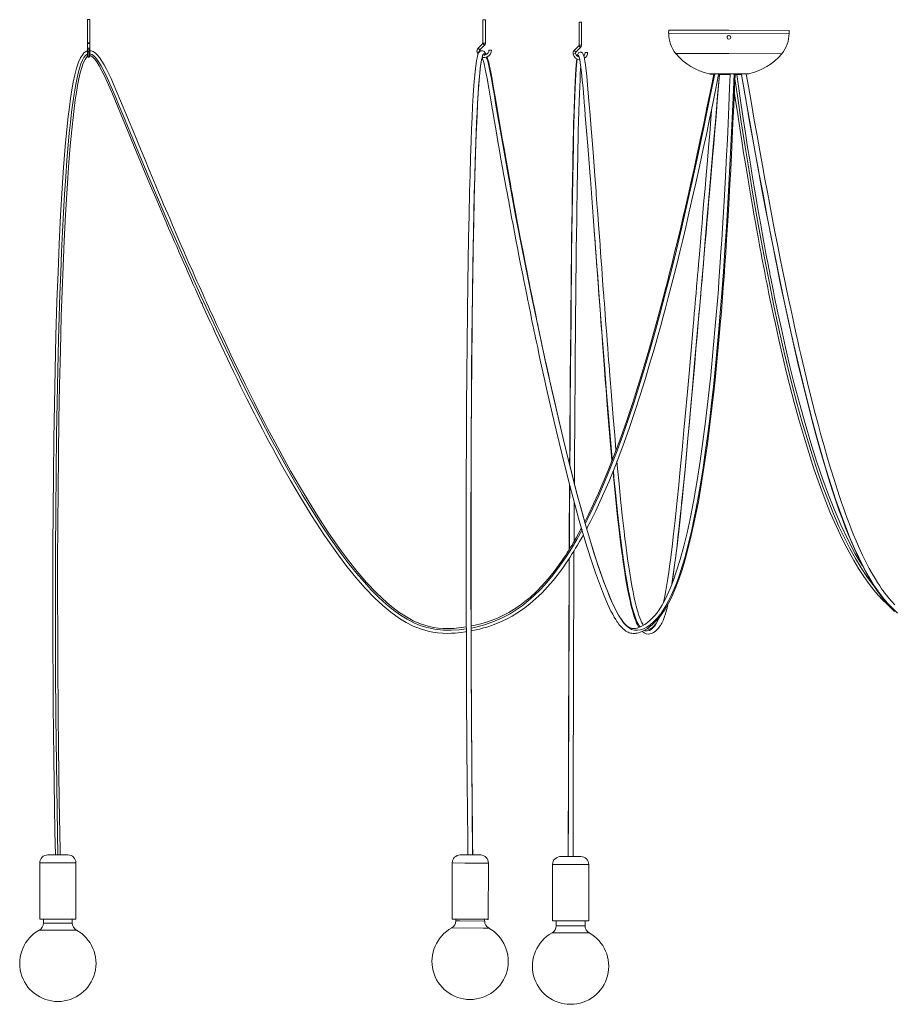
# Model space of a CAD drawing. Header units: millimetres. Extents: x -976 to 725, y -1260 to 2142.
# Tile 1 of 4: x -976 to 110, y -1254 to -28. Entities that reach past the tile are written whole.
import ezdxf

# ---------------------------------------------------------------- set-up
doc = ezdxf.new("R2010")
doc.units = ezdxf.units.MM

msp = doc.modelspace()

# ---------------------------------------------------------------- linework, layer by layer
at = {"color": 7, "linetype": 'Continuous', "lineweight": 15}
for p, q in [((-892, -27.9), (-892, -73.2)), ((-892, -27.9), (-889, -27.9)), ((-889, -73.2), (-889, -27.9)), ((-399.7, -28.2), (-399.7, -57)), ((-399.7, -28.2), (-396.7, -28.2)), ((-396.7, -57), (-396.7, -28.2)), ((-280, -30.9), (-280, -59.6)), ((-280, -30.9), (-277, -30.9)), ((-277, -59.6), (-277, -30.9)), ((-168.5, -41), (-168.6, -44.8)), ((-93.5, -41), (-168.5, -41)), ((-18.5, -41.3), (-93.5, -41)), ((-18.6, -45), (-18.5, -41.3)), ((-890.5, -56.7), (-890.5, -57.4)), ((-400, -57.7), (-405.8, -63.5)), ((-403.6, -65.6), (-397.8, -59.8)), ((-400, -57.7), (-397.8, -59.8)), ((-396.7, -57), (-399.7, -57)), ((-280.3, -60.4), (-286.1, -66.2)), ((-280.3, -60.4), (-278.2, -62.5)), ((-277, -59.6), (-280, -59.6)), ((-890.5, -74.6), (-890.5, -63.2)), ((-407, -68.3), (-404.1, -67.5)), ((-403.6, -65.6), (-405.8, -63.5)), ((-404.1, -67.5), (-404, -68)), ((-389.2, -65.9), (-392.2, -65.9)), ((-287.3, -71), (-284.5, -70.2)), ((-284, -68.3), (-286.1, -66.2)), ((-284, -68.3), (-278.2, -62.5)), ((-269.5, -68.6), (-272.5, -68.6)), ((-91.9, -96.1), (-105.9, -96.1)), ((-105.2, -96.1), (-97.1, -96.1)), ((-85.8, -96.1), (-78, -96.2)), ((-170, -758.2), (-169.4, -755.6)), ((-170, -758.2), (-169.5, -756.3)), ((-951.4, -1077.7), (-951.4, -1147.7)), ((-941.4, -1067.7), (-916.4, -1067.7)), ((-906.4, -1147.7), (-906.4, -1077.7)), ((-437.9, -1077.7), (-438.1, -1147.7)), ((-418.5, -1067.8), (-427.9, -1067.7)), ((-427.9, -1067.7), (-403.5, -1067.8)), ((-402.9, -1067.8), (-412.4, -1067.8)), ((-393.1, -1147.8), (-392.9, -1077.8)), ((-278.2, -1069.7), (-302.5, -1069.7)), ((-313.1, -1079.7), (-313.1, -1149.7)), ((-268.1, -1149.7), (-268.1, -1079.7)), ((-906.4, -1147.7), (-951.4, -1147.7)), ((-946.9, -1147.7), (-946.9, -1152.5)), ((-910.9, -1152.5), (-910.9, -1147.7)), ((-438.1, -1147.7), (-394.2, -1147.8)), ((-433.6, -1147.7), (-433.6, -1149.9)), ((-397.6, -1150), (-397.6, -1147.8)), ((-308.6, -1149.7), (-308.6, -1156)), ((-272.6, -1156), (-272.6, -1149.7))]:
    msp.add_line(p, q, dxfattribs=at)
at = {"color": 8, "linetype": 'Continuous', "lineweight": 15}
for p, q in [((-18.6, -45), (-168.6, -44.8)), ((-889, -56.7), (-892, -56.7)), ((-93.6, -70.2), (-159.6, -70.1)), ((-27.6, -70.3), (-93.6, -70.2)), ((-106.4, -96.1), (-105.9, -96.1)), ((-77.9, -96.1), (-77.4, -96.1)), ((-951.4, -1077.7), (-906.4, -1077.7)), ((-437.9, -1077.7), (-422.4, -1077.8)), ((-427.9, -1067.7), (-427.9, -1067.7)), ((-402.9, -1067.8), (-402.9, -1067.8)), ((-433.6, -1149.9), (-428.5, -1149.9)), ((-428.5, -1149.9), (-397.6, -1150)), ((-905.8, -1161.2), (-952, -1161.2)), ((-910.9, -1152.5), (-946.9, -1152.5)), ((-438.7, -1158.6), (-399.4, -1158.7)), ((-399.4, -1158.7), (-392.5, -1158.7))]:
    msp.add_line(p, q, dxfattribs=at)
at = {"color": 7, "linetype": 'Continuous', "lineweight": 15, "flags": 128}
for points in [[(-396.7, -57), (-397, -58.7), (-397.8, -59.8)], [(-277, -59.6), (-277.4, -61.3), (-278.2, -62.5)], [(-892, -66.8), (-892.5, -66.9), (-894.6, -68), (-896.4, -69.4), (-898, -71.1), (-900.8, -75.4), (-903.1, -80.7), (-905.6, -88.1), (-907.7, -96.6), (-909.7, -105.6), (-911.4, -115.4), (-913, -125.9), (-914.6, -136.9), (-916, -148.5), (-917.3, -160.4), (-919.7, -186), (-921.8, -212.1), (-923.5, -237.8), (-925.5, -271.9), (-927.3, -307.1), (-928.7, -342.7), (-930, -378.5), (-931.3, -421.7), (-932.4, -464.1), (-933.2, -506.4), (-933.9, -549.9), (-934.5, -594.4), (-934.9, -639), (-935.1, -684.3), (-935.2, -730.2), (-935.2, -776.2), (-935.1, -812.2), (-934.9, -847.3), (-934.6, -881.6), (-934.3, -914.8), (-933.9, -947.1), (-933.5, -977.7), (-933, -1008), (-932.5, -1038.4), (-931.9, -1067.7)], [(-925.9, -1067.7), (-926.2, -1056.8), (-926.4, -1045.7), (-926.6, -1035.4), (-926.7, -1026), (-926.9, -1016.6), (-927.1, -1003.7), (-927.3, -990), (-927.5, -975.5), (-927.8, -959), (-928, -941.7), (-928.2, -923.4), (-928.4, -904.2), (-928.6, -884), (-928.9, -837.8), (-929.1, -792), (-929.2, -746.6), (-929.2, -701.9), (-929, -657.1), (-928.7, -613.2), (-928.2, -570), (-927.6, -526.6), (-926.8, -483.1), (-925.8, -439.8), (-924.6, -397.1), (-923.6, -365.9), (-922.5, -335), (-921.1, -303.3), (-919.5, -270.8), (-917.5, -238), (-915.3, -205.7), (-913.6, -185), (-911.7, -165.1), (-909.6, -146), (-907.2, -127.6), (-905.8, -118.4), (-904.3, -109.7), (-902.7, -101.5), (-901, -94.1), (-899.1, -87.5), (-897.2, -82), (-895, -77.4), (-893.7, -75.4), (-892.4, -73.8), (-891.9, -73.5)], [(-420.5, -783.8), (-423.4, -784.3), (-430.1, -785.2), (-436, -785.7), (-441, -785.9), (-445.2, -785.9), (-449.5, -785.8), (-455, -785.4), (-461.1, -784.5), (-467.8, -783.1), (-477.3, -780.1), (-486.4, -776.2), (-495, -771.5), (-503.3, -766.2), (-511.3, -760.2), (-519, -753.9), (-532.2, -741.6), (-544.6, -728.5), (-556.3, -714.8), (-567.6, -700.6), (-578.3, -686.1), (-591.9, -666.7), (-604.9, -646.9), (-617.5, -626.7), (-628.2, -608.8), (-638.9, -590.2), (-649.3, -571.5), (-658.9, -553.6), (-667.9, -536.8), (-673.4, -526), (-679, -515.2), (-684.6, -504.2), (-690.1, -493.2), (-695.9, -481.5), (-702, -468.9), (-707.6, -457.4), (-713.4, -445.2), (-719.5, -432.4), (-725.4, -419.9), (-730.8, -408.3), (-735.7, -397.7), (-740.1, -388.2), (-741.8, -384.3), (-743.3, -381.1), (-744.4, -378.7), (-745.1, -377), (-745.9, -375.3), (-747.1, -372.7), (-748.6, -369.3), (-750.7, -364.7), (-753.2, -359.1), (-755.8, -353.4), (-758.4, -347.5), (-761, -341.5), (-766.1, -330.1), (-771.3, -318.2), (-776.6, -306), (-781.6, -294.4), (-786.1, -283.9), (-789.3, -276.4), (-792.2, -269.6), (-794.9, -263.4), (-797.2, -257.9), (-799.4, -252.6), (-803, -244.1), (-806.9, -234.8), (-811.1, -224.8), (-815.6, -214.1), (-820.4, -202.6), (-825.3, -190.8), (-833.7, -170.5), (-842.2, -149.9), (-850.8, -129), (-859.9, -107.4), (-862.6, -101.3), (-865.4, -95.3), (-868.2, -89.6), (-871.1, -84.3), (-874, -79.4), (-877, -75.1), (-879.9, -71.6), (-882.4, -69.3), (-884.9, -67.7), (-887.5, -66.7), (-889, -66.6)], [(-889, -72.6), (-888.7, -72.6), (-887.2, -73.3), (-885.4, -74.6), (-883.4, -76.7), (-880.4, -80.6), (-877.3, -85.5), (-874.1, -91.4), (-870.8, -98), (-867.5, -105.2), (-864.2, -112.6), (-860.9, -120.2), (-855.2, -134.2), (-849.7, -147.7), (-844.4, -160.5), (-837.7, -176.7), (-831, -193), (-824, -209.7), (-816.8, -226.7), (-812, -238.3), (-807.1, -249.9), (-802.5, -260.6), (-798.3, -270.4), (-794.5, -279.3), (-791.1, -287.3), (-788.9, -292.2), (-786.6, -297.5), (-784, -303.6), (-781, -310.4), (-777.8, -317.9), (-774.2, -326.2), (-770.2, -335.1), (-766.7, -343.1), (-763.3, -350.6), (-760.4, -357.4), (-757.7, -363.3), (-755.4, -368.5), (-753.4, -372.9), (-751.8, -376.5), (-750.5, -379.4), (-749.4, -381.7), (-748.3, -384.3), (-746.6, -387.9), (-744.6, -392.4), (-742.1, -397.7), (-739.3, -404), (-736.1, -410.9), (-732.9, -417.8), (-710.3, -465.8), (-705.7, -475.1), (-701.4, -484.1), (-697.3, -492.4), (-693.5, -499.9), (-690, -506.9), (-686.9, -513.2), (-684, -518.7), (-681.2, -524.3), (-677.9, -530.6), (-674.3, -537.5), (-670.4, -545), (-666.1, -553.2), (-661.4, -561.9), (-650.3, -582.2), (-639.3, -601.5), (-628.7, -619.7), (-613.1, -645.2), (-596.8, -670.2), (-579.6, -694.6), (-569, -708.6), (-557.9, -722.2), (-546.3, -735.5), (-534.2, -748), (-524.5, -757.1), (-514.3, -765.5), (-503.7, -773.2), (-495.3, -778.3), (-486.6, -782.8), (-477.6, -786.4), (-468, -789.2), (-462.3, -790.4), (-456.3, -791.2), (-450.1, -791.8), (-444.1, -791.9), (-438.9, -791.8), (-434.4, -791.6), (-430.5, -791.2), (-426.5, -790.8), (-421.8, -790.1), (-420.5, -789.9)], [(-395.7, -71.3), (-396.4, -69.9), (-397.2, -68.6), (-397.6, -68.1), (-398.3, -67.5), (-398.9, -67.1), (-399.7, -66.7), (-401.4, -66.5), (-402.6, -66.9), (-403.7, -67.6), (-405.1, -69.4), (-405.9, -71.3), (-406.6, -73.4), (-407.8, -79.3), (-408.7, -85.5), (-409.5, -92.7), (-410.3, -100.8), (-411, -109.9), (-411.8, -122.3), (-412.6, -135.6), (-413.2, -149.6), (-413.9, -164.1), (-414.5, -179.2), (-415.1, -199.7), (-415.8, -220.8), (-416.3, -242.2), (-417, -271.1), (-417.6, -299.8), (-418.1, -328), (-418.5, -355.3), (-419, -392.6), (-419.4, -430.8), (-419.8, -469.7), (-420.1, -508.9), (-420.3, -548.5), (-420.5, -600.3), (-420.6, -652.7), (-420.6, -706.3), (-420.6, -758.3), (-420.4, -811.1), (-420.4, -823), (-420.3, -835), (-420.3, -846.9), (-420.2, -858.9), (-420.1, -870.9), (-420.1, -882.6), (-420, -893.6), (-419.9, -904.9), (-419.9, -915.2), (-419.8, -924.3), (-419.7, -932.3), (-419.7, -939.3), (-419.6, -945.1), (-419.6, -949.9), (-419.6, -951.3), (-419.6, -952.5), (-419.6, -953.7), (-419.6, -954.7), (-419.5, -956), (-419.5, -958.8), (-419.5, -962.8), (-419.4, -968), (-419.4, -974.4), (-419.3, -982.1), (-419.2, -991), (-419.1, -1001), (-419, -1012.3), (-418.9, -1024.7), (-418.7, -1038.3), (-418.6, -1053), (-418.4, -1067.8)], [(-412.4, -1067.8), (-412.6, -1053.2), (-412.7, -1038.6), (-412.9, -1025.2), (-413, -1012.9), (-413.1, -1001.7), (-413.2, -991.7), (-413.3, -982.9), (-413.4, -975.2), (-413.4, -968.7), (-413.5, -963.4), (-413.5, -959.3), (-413.5, -956.4), (-413.6, -954.2), (-413.6, -952.2), (-413.6, -949.8), (-413.6, -947), (-413.6, -943.7), (-413.7, -940.1), (-413.7, -936), (-413.7, -931.6), (-413.8, -923.7), (-413.9, -914.8), (-413.9, -904.8), (-414, -893.8), (-414.1, -881.6), (-414.1, -868.3), (-414.2, -854.8), (-414.3, -841.4), (-414.3, -828), (-414.4, -814.6), (-414.4, -801.3), (-414.6, -746), (-414.6, -691.6), (-414.6, -638.2), (-414.5, -591.6), (-414.3, -545.2), (-414, -499), (-413.6, -453.1), (-413.2, -408), (-412.6, -363.9), (-412.2, -336.7), (-411.8, -308.9), (-411.2, -280.4), (-410.6, -251.6), (-409.8, -222.9), (-409, -194.8), (-408.4, -178.4), (-407.8, -162.6), (-407.1, -147.4), (-406.4, -132.8), (-405.6, -119.1), (-404.9, -108.5), (-404.1, -98.8), (-403.2, -90.4), (-402.6, -84.9), (-401.9, -80.1), (-401.4, -77.7), (-400.9, -75.6), (-400.4, -73.6), (-399.9, -72.5), (-399.8, -72.3), (-399.8, -72.2), (-399.7, -72.1)], [(-405.8, -71), (-406.1, -70.6), (-407, -68.3)], [(-389.2, -65.9), (-389.6, -68.4), (-390.9, -71.1), (-392.4, -72.8), (-394.6, -74.2), (-397.1, -74.9), (-399.7, -74.9), (-400.7, -74.6)], [(-398.1, -71.9), (-397.5, -71.9), (-395, -71), (-393.3, -69.4), (-392.4, -67.6), (-392.2, -65.9)], [(-267, -138.1), (-267, -137.9), (-267.8, -129), (-268.6, -119.4), (-269.5, -109), (-270.6, -98.3), (-271.7, -88), (-272.2, -83.8), (-272.8, -80), (-273.3, -76.7), (-273.9, -74.2), (-274.4, -72.3), (-274.9, -70.9), (-275.4, -69.9), (-276, -69.2), (-276.3, -69), (-276.6, -68.8), (-276.9, -68.6), (-277.5, -68.4), (-278.2, -68.3), (-278.9, -68.4), (-279.5, -68.6), (-280.2, -69), (-280.6, -69.4), (-281.3, -70.2), (-281.9, -71.7), (-282.3, -73.4)], [(-400.7, -74.9), (-400.2, -76.4), (-399.1, -80), (-398, -84.5), (-396.9, -89.6), (-395.7, -95.2), (-394.6, -101.1), (-392.4, -113.3), (-390.3, -125.7), (-387.9, -140.1), (-385.5, -154.5), (-383, -168.8), (-381.1, -179.7), (-379.2, -190.7), (-377.3, -201.6), (-375.3, -212.3), (-373.6, -222), (-372.1, -230.5), (-370.7, -237.8), (-369.7, -243.2), (-368.8, -248.5), (-367.7, -253.9), (-366.7, -259.7), (-365.4, -266.4), (-364, -274.1), (-362.3, -282.8), (-360.5, -292.5), (-358.7, -302.1), (-356.7, -312), (-354.9, -321.4), (-353.2, -330.1), (-351.6, -338.2), (-350.1, -345.7), (-348.8, -352.5), (-347.6, -358.5), (-346.4, -364.3), (-345.2, -370.6), (-343.8, -377.6), (-342.8, -382.3), (-341.8, -387.2), (-340.7, -392.4), (-339.6, -397.7), (-338.7, -402.4), (-337.9, -406.4), (-337.2, -409.6), (-336.7, -412.1), (-336.3, -413.9), (-335.9, -416), (-335.1, -419.6), (-334.2, -424), (-333.1, -429.2), (-331.6, -436.2), (-330, -443.9), (-328.3, -451.6), (-326.7, -459.1), (-325.1, -466.5), (-323.5, -473.8), (-319.8, -490.6), (-316.1, -506.8), (-308.7, -538.8), (-301.2, -569.6), (-293.6, -599.9), (-285.7, -629.8), (-280.6, -648.6), (-275.3, -667), (-269.8, -685.2), (-264.2, -703), (-259.6, -716.6), (-254.8, -730), (-249.8, -743), (-244.6, -755.3), (-242.5, -759.8), (-240.4, -764.1), (-238.2, -768.2), (-236.2, -771.9), (-234.4, -774.8), (-233, -777.1), (-232, -778.5), (-231, -779.9), (-229.8, -781.5), (-228.5, -783.1), (-226.9, -784.8), (-225.3, -786.3), (-223.6, -787.7), (-221.7, -789.1), (-220.1, -790), (-218.8, -790.6), (-217.6, -791.1), (-216.2, -791.5), (-214.4, -791.8), (-212.6, -792), (-211.3, -792), (-210.2, -791.9), (-209.5, -791.8), (-207.9, -791.6), (-206.1, -791.1), (-204.1, -790.4), (-201.5, -789.4), (-198.6, -787.9), (-195.5, -786.1), (-192.3, -783.9), (-189.1, -781.4), (-186, -778.5), (-183.9, -776.4), (-182.3, -774.6), (-181, -773.2), (-179.6, -771.4), (-177.7, -769), (-175.6, -766), (-173.4, -762.6), (-168.6, -754.4), (-164.3, -745.6), (-160.3, -736.4), (-155.8, -724.7), (-151.8, -712.6), (-148, -700.1), (-144.5, -687.1), (-141.2, -673.8), (-136.2, -651.3), (-131.6, -628), (-127.5, -604.4), (-123.8, -580.6), (-120.3, -556.3), (-117.1, -531.9), (-114.7, -511.5), (-112.4, -491.5), (-110.4, -472.2), (-108.5, -453.8), (-107.6, -444.5), (-106.8, -435.6), (-106, -426.9), (-105.2, -417.7), (-104.3, -407.5), (-103.3, -396.1), (-102.5, -385.4), (-101.5, -373.9), (-100.6, -361.4), (-99.6, -347.9), (-98.5, -333.4), (-97.5, -318.1), (-96.4, -301.6), (-95.3, -284.1), (-94.1, -265.3), (-93.2, -249.3), (-92.3, -232.5), (-91.3, -214.8), (-90.4, -196.1), (-89.4, -176.5), (-88.5, -156.3), (-87.5, -135), (-86.6, -112.7), (-85.9, -96.1)], [(-91.9, -96.1), (-92.6, -112.9), (-93.5, -135.6), (-94.5, -157.1), (-95.5, -177.4), (-96.4, -196.6), (-97.3, -214.7), (-98.2, -230.9), (-99, -246.2), (-99.9, -260.6), (-100.7, -274.3), (-101.5, -287.2), (-102.5, -302.6), (-103.4, -316.8), (-104.3, -329.9), (-105.2, -342), (-106, -353.1), (-106.7, -363.3), (-107.5, -373.2), (-110.1, -404.9), (-113, -437.4), (-116.2, -470.3), (-119.7, -503.3), (-122.7, -528.3), (-125.9, -553), (-129.4, -577.5), (-133.2, -601.8), (-137.3, -625.8), (-141.9, -649.2), (-145.6, -666.6), (-149.7, -683.4), (-154.2, -699.8), (-159, -715.5), (-162.5, -725.6), (-166.3, -735.2), (-170.4, -744.5), (-173.7, -751.2), (-177.2, -757.3), (-180.4, -762.4), (-183.4, -766.6), (-185.8, -769.5), (-188.5, -772.6), (-191.6, -775.6), (-194.9, -778.4), (-198.2, -780.7), (-201, -782.4), (-203.6, -783.7), (-205.9, -784.7), (-207.8, -785.4), (-209.4, -785.8), (-210.7, -786), (-211.3, -786), (-212.2, -786), (-213.2, -785.9), (-214.3, -785.8), (-215.3, -785.5), (-216.1, -785.2), (-216.8, -784.9), (-217.9, -784.4), (-219.3, -783.5), (-220.7, -782.4), (-222, -781.2), (-223.2, -780), (-224.2, -778.9), (-225.7, -777), (-227, -775.2), (-228.1, -773.5), (-229.4, -771.6), (-230.9, -769.1), (-232.6, -766.1), (-234.4, -762.6), (-239.1, -752.8), (-243.6, -742.3), (-248, -731.2), (-252.2, -719.8), (-256.2, -708.2), (-260, -696.4), (-266, -677.4), (-271.7, -658), (-277.2, -638.2), (-283.1, -616.4), (-288.8, -594.3), (-294.4, -571.9), (-299.9, -549.4), (-305.4, -526.3), (-310.8, -502.6), (-316.4, -478), (-318.3, -469.2), (-320.3, -460.3), (-322.3, -451.2), (-324.3, -441.9), (-326.3, -432.6), (-327.4, -427.3), (-328.4, -422.6), (-329.3, -418.6), (-330, -415.3), (-330.5, -412.7), (-331, -410.5), (-331.6, -407.3), (-332.5, -403.2), (-333.6, -398), (-334.9, -391.8), (-336.1, -385.6), (-337.3, -379.8), (-338.6, -373.4), (-339.8, -367.5), (-340.9, -362.1), (-341.9, -357.1), (-343.5, -349.1), (-345.3, -340.1), (-347.3, -330.1), (-349.4, -319), (-351.8, -306.9), (-353.7, -296.9), (-355.4, -287.7), (-357, -279.3), (-358.4, -271.7), (-359.7, -264.9), (-360.8, -258.9), (-361.7, -253.7), (-362.6, -248.8), (-363.5, -244.1), (-364.4, -239.4), (-365.6, -232.4), (-367.1, -224.1), (-368.8, -214.6), (-370.9, -202.7), (-373.1, -190.4), (-375.3, -178), (-377.4, -165.7), (-379.6, -153.3), (-381.7, -140.8), (-383.8, -128.4), (-385.3, -119.5), (-386.8, -110.6), (-388.4, -101.8), (-390, -93.4), (-391.6, -85.6), (-392.6, -81.2), (-393.7, -77.3), (-394.6, -74.2)], [(-282.9, -76.5), (-283.3, -80.1), (-283.7, -84.5), (-284.1, -90), (-284.6, -97.1), (-285, -105.5), (-285.4, -115), (-285.8, -125), (-286.3, -140.9), (-286.8, -156.7), (-287, -167.5), (-287.3, -177.7), (-287.5, -187.2), (-287.7, -195.7), (-287.8, -203.3), (-288, -212.6), (-288.2, -221.9), (-288.3, -231.7), (-288.5, -241.9), (-288.7, -252.6), (-288.8, -263.8), (-289.1, -281.9), (-289.3, -301.2), (-289.6, -321.6), (-289.8, -343.3), (-290.1, -365.5), (-290.3, -387.8), (-290.5, -410), (-290.8, -442.1), (-291.1, -473.9), (-291.3, -505.1), (-291.5, -535.6), (-291.7, -565.3), (-291.8, -581.2), (-291.8, -582.5)], [(-285.9, -605.5), (-285.9, -594.2), (-285.8, -578.6), (-285.7, -562.7), (-285.5, -537.3), (-285.3, -511.2), (-285.1, -479.5), (-284.8, -447.2), (-284.6, -414.5), (-284.4, -394.1), (-284.2, -373.7), (-284, -353.3), (-283.7, -333), (-283.5, -313.6), (-283.3, -295.2), (-283, -277.8), (-282.8, -261), (-282.5, -245.2), (-282.3, -230.4), (-282.2, -224.8), (-282.1, -219.4), (-282, -214.1), (-281.9, -209), (-281.8, -203.5), (-281.7, -197.3), (-281.5, -188), (-281.3, -177.7), (-281, -166.5), (-280.7, -154.5), (-280.3, -142.1), (-279.9, -129.6), (-279.6, -120.3), (-279.2, -111.2), (-278.9, -102.7), (-278.5, -95.3), (-278.1, -89.1), (-277.9, -86.7)], [(-112.4, -95.6), (-115.8, -112.7), (-120.5, -135.6), (-124.9, -157.2), (-129.2, -177.7), (-133.4, -197.1), (-137.4, -215.3), (-141, -231.6), (-144.4, -247), (-147.7, -261.5), (-150.9, -275.2), (-153.9, -288.2), (-157.6, -303.6), (-161.1, -317.9), (-164.3, -331), (-167.3, -343.1), (-170.1, -354.1), (-172.7, -364.3), (-175.4, -374.3), (-184, -406.4), (-193.3, -439.3), (-203.1, -472.5), (-213.7, -505.9), (-220.8, -527.1), (-228.2, -548.2), (-235.9, -568.9), (-244.3, -590.1), (-249.9, -603.7), (-255.8, -617.3), (-262, -630.8), (-268.4, -644.1), (-273, -653.2)], [(-270.6, -661.6), (-269.4, -659.4), (-266, -652.7), (-262.6, -645.9), (-259.3, -639.2), (-250.7, -620.6), (-242.8, -602.3), (-234, -580.7), (-225.7, -558.7), (-217.8, -536.7), (-210.7, -515.9), (-204.1, -495.5), (-197.9, -475.8), (-192.2, -456.9), (-189.4, -447.5), (-186.7, -438.3), (-184.2, -429.5), (-181.6, -420.4), (-178.8, -410.2), (-175.7, -398.9), (-172.5, -387), (-169, -373.9), (-165.3, -359.7), (-161.4, -344.1), (-158.1, -331), (-154.7, -317), (-151.1, -302), (-147.3, -286.2), (-143.3, -269), (-139.1, -250.7), (-134.7, -231.3), (-130.2, -210.7), (-125.5, -188.9), (-121.6, -170.8), (-117.7, -151.9), (-113.6, -132.1), (-109.4, -111.4), (-106.4, -96.1)], [(-164.7, -731.1), (-164.6, -730.4), (-163.1, -720.7), (-161.6, -710.1), (-160, -698.3), (-158.5, -686.1), (-157, -672.8), (-155.4, -658.4), (-153.7, -642.8), (-151.9, -625.9), (-150.1, -607.8), (-148.2, -588.4), (-146.4, -569.4), (-144.6, -549.2), (-142.6, -527.7), (-140.5, -505), (-138.4, -481), (-136.2, -455.6), (-134.2, -432.8), (-132.1, -408.9), (-129.9, -384), (-127.7, -358), (-125.3, -330.8), (-122.9, -302.5), (-120.4, -273.1), (-118, -245.1), (-115.5, -216.1), (-113, -186), (-110.3, -154.9), (-107.6, -122.8), (-105.3, -96.3)], [(-164.5, -729.8), (-164.1, -727.4), (-162.8, -718.7), (-161.5, -709.9), (-160.3, -701), (-158.1, -683), (-156, -664.6), (-154, -645.8), (-152, -626.6), (-150, -607.2), (-148.1, -587.7), (-146.3, -568.6), (-144.5, -549), (-142.6, -528.9), (-140.8, -508.4), (-138.8, -487.1), (-136.5, -460.7), (-134.1, -433.1), (-133.1, -422), (-132.1, -410.7), (-131.2, -400.2), (-130.4, -391), (-129.8, -384.5), (-129.4, -378.9), (-129, -374.3), (-128.6, -370.5), (-128.4, -367.5), (-128, -363.2), (-127.6, -358), (-127, -352), (-126.5, -346.2), (-126, -339.6), (-125.3, -332.3), (-124.6, -324), (-123.8, -314.8), (-123, -304.7), (-122, -293.7), (-121, -281.6), (-119.9, -268.4), (-118.8, -256.3), (-117.7, -243.4), (-116.6, -229.6), (-115.3, -214.9), (-114, -199.3), (-112.5, -182.6), (-111.1, -166), (-109.6, -148.3), (-108, -129.7), (-106.3, -110.1), (-105.2, -96.4)], [(-105.9, -96.1), (-104.6, -96.1), (-103.1, -96.1), (-101.4, -96.1), (-99.8, -96.1), (-98.5, -96.1), (-97.6, -96.1), (-97, -96.1), (-96.9, -96.1)], [(-91.9, -96.1), (-93.6, -96.1), (-95.5, -96.1), (-97.1, -96.1)], [(-85.9, -96.1), (-84.8, -96.1), (-82.9, -96.1), (-81.4, -96.1)], [(-85.8, -96.1), (-85.3, -96.1), (-83.2, -96.1), (-81.4, -96.1)], [(72.8, -707.8), (63.8, -692.7), (54.5, -675.1), (45.8, -656.8), (37.8, -638.3), (30.4, -619.5), (23.3, -600.4), (15.6, -577.5), (8.3, -554.6), (1.2, -530.6), (-5.8, -505.4), (-11.7, -482.9), (-17.5, -459.5), (-23, -435.9), (-28.2, -412.8), (-32.5, -393), (-36.6, -373.8), (-38, -366.5), (-39.4, -360), (-40.5, -354.4), (-41.4, -349.8), (-42, -346.7), (-42.5, -344.2), (-42.8, -342.5), (-43.2, -340.7), (-43.7, -338.2), (-44.3, -334.9), (-45.1, -330.8), (-46.2, -325.4), (-47.4, -318.9), (-48.8, -311.4), (-50.4, -302.8), (-52.1, -293.2), (-53.9, -283.4), (-55.8, -272.6), (-57.9, -260.8), (-60.1, -248), (-62.5, -234), (-65, -218.9), (-67.6, -202.6), (-70.2, -186.5), (-72.9, -169.4), (-75.7, -151.1), (-78.6, -131.5), (-81.7, -110.8), (-83.8, -96.1)], [(-77.9, -96.2), (-75.1, -112.6), (-71.3, -134.3), (-67.7, -155), (-64.2, -174.5), (-60.9, -193.1), (-57.7, -210.7), (-54.1, -230.2), (-50.7, -248.5), (-47.4, -265.6), (-44.4, -281.5), (-41.4, -296.7), (-38.6, -310.8), (-36, -323.9), (-33.6, -336), (-31.3, -347.2), (-29.2, -357.5), (-27.2, -367), (-20.8, -397.1), (-14, -427.9), (-6.8, -459.3), (0.8, -490.9), (5.4, -509.1), (10.2, -527.4), (15.1, -545.8), (20.2, -564), (25.3, -581.8), (30.4, -598.5), (35.5, -614.3), (40.4, -629.2), (43.9, -639.2), (47.7, -649.7), (51.8, -660.4), (56.2, -671.4), (61.1, -682.9), (66.5, -695), (70.5, -703.3), (74.7, -711.5), (79, -719.4), (82.9, -726.2), (86.5, -732), (88.2, -734.6), (89.7, -736.9), (91.2, -739.1), (92.6, -741), (93.8, -742.8), (95.1, -744.5), (96.7, -746.7), (98.9, -749.4), (101.9, -753.1), (105.6, -757.3), (109.3, -761.2), (112.8, -764.5)], [(-72.2, -95.8), (-69.6, -95.4), (-69.1, -95.3)], [(113.1, -756.5), (109.1, -752.3), (105.5, -748.1), (102.6, -744.4), (100.2, -741.4), (98.6, -739.1), (96.6, -736.3), (94.2, -732.8), (91.5, -728.6), (88.4, -723.7), (85.3, -718.4), (81.2, -711), (77.1, -703), (72.9, -694.6), (68.8, -685.6), (64.9, -676.6), (61.3, -668.2), (58.3, -660.5), (55.6, -653.7), (53.4, -647.6), (51.3, -642), (49.1, -635.8), (46.7, -629), (44.2, -621.7), (41.6, -613.7), (37.3, -600.3), (33, -586.4), (28.8, -572.4), (24.9, -558.6), (21, -544.8), (17.4, -531.3), (13.9, -518), (9, -498.8), (4.4, -480), (0, -462), (-4, -444.8), (-5.9, -436.3), (-7.8, -428), (-9.7, -419.4), (-11.8, -409.9), (-14.1, -399.4), (-16.6, -387.8), (-18.9, -377.1), (-21.4, -365.5), (-24, -353), (-26.7, -339.5), (-29.6, -325.2), (-32.7, -310), (-35.8, -293.9), (-39.2, -276.7), (-42.7, -258.3), (-45.6, -242.8), (-48.7, -226.4), (-51.8, -209.3), (-55.1, -191.2), (-58.5, -172.3), (-62, -152.9), (-65.6, -132.4), (-69.3, -111.1), (-71.9, -95.8)], [(-86.8, -117.4), (-85.2, -128.3), (-82.5, -146), (-80, -162.8), (-77.5, -178.6), (-75.2, -193.5), (-72.9, -207.5), (-70.6, -221.9), (-68.3, -235.3), (-66.2, -247.8), (-64.2, -259.4), (-62.4, -270), (-60.5, -280.4), (-58.8, -289.9), (-57.3, -298.5), (-55.9, -306.2), (-54.6, -313.1), (-53.4, -319.2), (-52.5, -324.2), (-51.7, -328.5), (-50.9, -332.5), (-50.1, -336.4), (-49.4, -340.3), (-48.4, -345.5), (-47.4, -350.5), (-46.4, -355.7), (-45.1, -361.8), (-43.7, -369.1), (-42, -377.1), (-40.1, -386.1), (-38, -396), (-35.7, -406.7), (-31.3, -426.6), (-26.9, -445.8), (-22.5, -464.4), (-18, -482.2), (-12.2, -504.5), (-6.4, -525.6), (-0.4, -546.4), (5.8, -566.8), (12.3, -586.9), (19.1, -606.4), (26.4, -625.8), (33.1, -642.5), (40.2, -659), (47.8, -675.1), (56, -691), (61.8, -701.3), (67.8, -711.3), (74.3, -721.2), (81.4, -731), (89, -740.5), (97.3, -749.6), (103.3, -755.6), (107.7, -759.5)], [(-266, -226.4), (-266.3, -222.8), (-269.3, -185), (-272.3, -147.6), (-273, -138)], [(-267, -138.3), (-266.7, -141.9), (-265.8, -152.5), (-265, -163.2), (-262.6, -192.7), (-260.3, -222.4), (-258.9, -241.2)], [(-114.7, -137.2), (-115.9, -151.2), (-117.4, -169.6), (-118.9, -187), (-120.3, -203.4), (-121.9, -221.4), (-123.3, -238.1), (-124.6, -253.6), (-125.8, -267.9), (-127, -281.3), (-128, -293.6), (-129, -304.8), (-129.9, -315), (-130.7, -324.2), (-131.4, -332.2), (-132, -339.4), (-132.5, -345.8), (-133, -351.6), (-133.4, -355.8), (-133.7, -359.6), (-134, -363.1), (-134.3, -366.2), (-134.5, -368.9), (-134.8, -371.9), (-135.1, -375.7), (-135.5, -380.8), (-136.1, -386.7), (-136.7, -393.5), (-137.3, -401.2), (-138, -409.6), (-139.8, -429.6), (-141.5, -449.2), (-143.2, -468.2), (-144.8, -486.5), (-147.2, -513.3), (-149.6, -539), (-151.9, -563.9), (-154.2, -588.1), (-156.4, -611.3), (-158.8, -634.4), (-160.6, -651.4), (-162.4, -667.9), (-164.3, -684.3), (-166.3, -700.4), (-167.3, -708.2), (-168.4, -715.9), (-169.5, -723.5), (-170.7, -731.1), (-172, -738.4), (-173.3, -745.4), (-174.6, -751.6), (-175, -753.4)], [(-234.1, -564), (-235.7, -545.3), (-237.6, -523.3), (-238.5, -512.5), (-239.4, -501.5), (-240.2, -490.5), (-241, -480.4), (-241.8, -471.1), (-242.3, -464.2), (-242.8, -457.9), (-243.3, -451.9), (-243.8, -445), (-244.4, -437), (-245.1, -427.9), (-245.7, -420), (-246.4, -411.4), (-247, -402.4), (-247.6, -394.4), (-248.2, -387.5), (-248.6, -381.7), (-248.9, -377.5), (-249.2, -374.1), (-249.4, -371.1), (-249.6, -367.7), (-249.9, -363.9), (-250.3, -358.3), (-250.8, -352), (-251.3, -345.1), (-251.9, -337), (-252.5, -328.1), (-253.2, -318.6), (-254, -308.3), (-254.7, -298), (-255.8, -283.4), (-256.8, -269.8), (-257.8, -257.1), (-258.6, -245.4), (-258.9, -241.1)], [(-261.1, -291.6), (-260.8, -295.8), (-260.1, -304.6), (-259.5, -313.4), (-258.8, -322.1), (-258.2, -330.8), (-257.6, -339.5), (-256.9, -347.9), (-256.4, -354.9), (-256, -360.7), (-255.7, -365.2), (-255.4, -368.5), (-255.3, -371), (-255, -374.4), (-254.7, -378.8), (-254.3, -384.1), (-253.5, -394.4), (-252.8, -404.1), (-252.2, -413.2), (-251.5, -421.7), (-250.9, -430.9), (-250.1, -440.9), (-249.3, -451.8), (-248.4, -463.6), (-247.4, -476.1), (-246.5, -488.7), (-245.5, -501), (-244.5, -513.1), (-242.5, -537.8), (-240.4, -561.6), (-239.1, -576.8)], [(-200.1, -781.8), (-200.9, -780.5), (-202.2, -778.1), (-203.3, -775.5), (-204.4, -772.7), (-205.5, -769.8), (-206.5, -766.5), (-207.7, -762.5), (-208.9, -758), (-210.1, -752.9), (-211.4, -747.5), (-212.8, -740.4), (-214.3, -732.8), (-215.7, -724.9), (-217, -716.8), (-218.2, -709.2), (-219.2, -702.2), (-220.1, -696), (-220.6, -691.9), (-221.1, -688.6), (-221.4, -685.6), (-221.9, -681.8), (-222.4, -678.3), (-222.9, -674.3), (-223.4, -669.8), (-224, -664.8), (-226.3, -644.6), (-228.4, -624.9), (-230.3, -605.7), (-232.1, -586.5), (-232.9, -577.6)], [(-237.8, -590), (-237.2, -596.6), (-236, -609), (-234.8, -621.5), (-233.5, -634.3), (-232.1, -647.2), (-230.7, -659.6), (-229.3, -671.2), (-228, -682), (-227.6, -685.2), (-227.2, -687.9), (-226.9, -690.1), (-226.7, -691.8), (-226.5, -693.4), (-226.2, -695.7), (-225.7, -699.1), (-225.1, -703.3), (-224.4, -708.2), (-223.6, -713.4), (-221.7, -725.2), (-219.7, -736.3), (-217.7, -746.6), (-216.6, -751.4), (-215.5, -756.2), (-214.4, -760.9), (-213.1, -765.3), (-211.8, -769.6), (-210.6, -773.4), (-209.4, -776.5), (-208.4, -779), (-207.6, -780.6), (-206.9, -782), (-206, -783.6), (-205.5, -784.5)], [(-291.9, -606.3), (-292, -613.7), (-292.1, -631.6), (-292.2, -651.6), (-292.3, -672.9), (-292.4, -687.5)], [(-286.3, -677.5), (-286.3, -667.4), (-286.2, -647.1), (-286.1, -628.6)], [(-277, -660.9), (-277.7, -662.1), (-280.6, -667.5), (-283.6, -672.8), (-286.5, -677.8), (-289.2, -682.4), (-291.4, -686), (-292.6, -688), (-293.6, -689.6), (-294.9, -691.6), (-296.7, -694.4), (-298.9, -697.8), (-301.6, -701.6), (-304.7, -706), (-307.9, -710.5), (-311.2, -714.9), (-318.6, -724.1), (-326, -732.5), (-333.5, -740.1), (-341.1, -747.2), (-347.4, -752.4), (-354, -757.3), (-360.8, -761.9), (-367.4, -765.8), (-373.4, -769), (-377.3, -770.9), (-380.9, -772.5), (-384.8, -774.1), (-389.7, -775.9), (-395.5, -777.9), (-402.3, -779.9), (-409.3, -781.6), (-414.5, -782.7)], [(-414.5, -788.8), (-410.1, -787.9), (-404.2, -786.5), (-399.2, -785.2), (-394.9, -784), (-391.3, -782.8), (-386.9, -781.3), (-381.8, -779.4), (-376, -776.9), (-369.6, -773.8), (-363.4, -770.5), (-357.5, -766.9), (-349.1, -761.2), (-341.4, -755.3), (-333.8, -748.7), (-326.2, -741.3), (-319.3, -734), (-312.4, -725.9), (-305.8, -717.6), (-299.9, -709.7), (-294.8, -702.3), (-291.3, -697.1), (-288.5, -692.6), (-286.3, -689.1), (-284.4, -686), (-282.1, -682.2), (-279.5, -677.7), (-276.4, -672.3), (-274.7, -669.1)], [(-287.6, -1069.7), (-287.5, -1035.4), (-287.4, -1000.9), (-287.4, -967.1), (-287.3, -934.2), (-287.2, -902.3), (-287.1, -872), (-287, -842.7), (-286.9, -814.4), (-286.8, -787.4), (-286.7, -760.9), (-286.6, -735.7), (-286.5, -711.6), (-286.4, -689.3)], [(-292.4, -698.7), (-292.5, -718.9), (-292.6, -743.5), (-292.7, -769.4), (-292.8, -796.5), (-292.9, -824.8), (-293, -854.2), (-293.1, -884.8), (-293.2, -919.8), (-293.3, -955.9), (-293.4, -993.2), (-293.5, -1031.5), (-293.6, -1069.7)], [(-201.5, -789.4), (-201.3, -789.6), (-198.9, -791.3), (-196.4, -792.4), (-194.2, -792.7), (-192, -792.6), (-189.7, -792), (-187.4, -791), (-185.2, -789.5), (-183.1, -787.6), (-181.2, -785.5), (-180.2, -784.2), (-179.4, -783), (-178.6, -781.9), (-177.9, -780.6), (-177.1, -779.2), (-176.2, -777.4), (-175.5, -775.7), (-174.6, -773.5), (-173.6, -770.7), (-172.5, -767.4), (-172.4, -767.2)], [(-180.8, -773), (-181.4, -774.4), (-182.5, -776.5), (-183.4, -778.1), (-184.2, -779.5), (-185.2, -780.9), (-186.3, -782.2), (-187.3, -783.3), (-188.3, -784.2), (-189.2, -785), (-190.1, -785.6), (-191, -786.1), (-192.1, -786.5), (-193.2, -786.7), (-194.2, -786.7), (-195.3, -786.4), (-195.7, -786.2)], [(-418.5, -1067.8), (-419, -1067.8), (-419.7, -1067.8), (-420.1, -1067.8), (-420.1, -1067.8), (-419.8, -1067.8), (-419.2, -1067.8), (-418.3, -1067.8), (-417.2, -1067.8), (-415.9, -1067.8), (-414.6, -1067.8), (-413.4, -1067.8), (-412.3, -1067.8), (-411.4, -1067.8), (-410.9, -1067.8), (-410.9, -1067.8)], [(-410.9, -1067.8), (-410.6, -1067.8), (-410.8, -1067.8), (-411.2, -1067.8), (-412, -1067.8), (-412.4, -1067.8)], [(-403.5, -1067.8), (-403, -1067.8), (-402.9, -1067.8)], [(-312, -1149.7), (-312.7, -1149.7), (-313.1, -1149.7), (-313.1, -1149.7), (-312.7, -1149.7), (-312, -1149.7), (-311, -1149.7), (-309.6, -1149.7), (-308.6, -1149.7)], [(-311.1, -1149.7), (-311.8, -1149.7), (-312.1, -1149.7), (-312.1, -1149.7), (-311.7, -1149.7), (-311, -1149.7), (-309.9, -1149.7), (-308.6, -1149.7)], [(-272.6, -1149.7), (-271.6, -1149.7), (-270.3, -1149.7), (-269.2, -1149.7), (-268.5, -1149.7), (-268.2, -1149.7), (-268.2, -1149.7), (-268.5, -1149.7), (-269.2, -1149.7), (-270.3, -1149.7), (-271.6, -1149.7), (-273.3, -1149.7), (-275.2, -1149.6), (-277.4, -1149.6), (-279.8, -1149.6), (-282.3, -1149.6), (-285, -1149.6), (-287.8, -1149.6), (-290.6, -1149.6), (-293.4, -1149.6), (-296.2, -1149.6), (-298.9, -1149.6), (-301.5, -1149.6), (-303.9, -1149.6), (-306, -1149.6), (-308, -1149.6), (-309.6, -1149.7), (-311, -1149.7), (-312, -1149.7)], [(-272.6, -1149.7), (-271.8, -1149.7), (-270.6, -1149.7), (-269.8, -1149.7), (-269.3, -1149.7), (-269.1, -1149.7), (-269.3, -1149.7), (-269.9, -1149.7), (-270.7, -1149.7), (-272, -1149.7), (-273.5, -1149.7), (-275.3, -1149.7), (-277.3, -1149.6), (-279.6, -1149.6), (-282, -1149.6), (-284.6, -1149.6), (-287.3, -1149.6), (-290.1, -1149.6), (-292.8, -1149.6), (-295.5, -1149.6), (-298.2, -1149.6), (-300.7, -1149.6), (-303, -1149.6), (-305.2, -1149.6), (-307.1, -1149.6), (-308.7, -1149.7), (-310.1, -1149.7), (-311.1, -1149.7), (-311.1, -1149.7)]]:
    msp.add_lwpolyline(points, dxfattribs=at)
at = {"color": 8, "linetype": 'Continuous', "lineweight": 15, "flags": 128}
for points in [[(-892, -70.7), (-892.8, -71.1), (-894.7, -72.6), (-896.5, -75.1), (-898.4, -78.4), (-900.2, -82.8), (-901.9, -88.1), (-903.7, -94.4), (-905.4, -102.2), (-907.1, -110.9), (-908.7, -120.7), (-910.3, -131.5), (-911.8, -143.2), (-913.3, -155.8), (-914.7, -169.4), (-916, -183.7), (-917.6, -203), (-919.1, -223.5), (-920.5, -245.3), (-921.9, -268.1), (-923.1, -292.1), (-924.3, -317), (-925.3, -343), (-926.3, -369.8), (-927.2, -397.5), (-928.1, -426), (-929, -464.4), (-929.8, -504), (-930.5, -544.5), (-931.1, -591.6), (-931.6, -639.6), (-931.9, -688.4), (-932, -737.7), (-932, -787.4), (-931.8, -837.3), (-931.4, -896), (-930.8, -954.3), (-929.9, -1012), (-928.9, -1067.7)], [(-890.5, -63.2), (-891.1, -63.3), (-891.6, -63.5), (-891.9, -63.9), (-892, -64.3), (-892, -64.3)], [(-889, -64.3), (-889, -64.3), (-889.1, -63.9), (-889.4, -63.5), (-889.9, -63.3), (-890.5, -63.2)], [(-420.5, -786.4), (-429.2, -787.5), (-439.3, -788.1), (-449.3, -787.9), (-459.5, -786.8), (-469.7, -784.6), (-477.8, -782), (-485.9, -778.6), (-494.2, -774.3), (-502.5, -769.1), (-511, -763), (-520.1, -755.6), (-529.2, -747.3), (-538.4, -738), (-547.7, -727.9), (-557.1, -717), (-566.5, -705.3), (-577.7, -690.5), (-589, -674.7), (-600.3, -657.9), (-611.7, -640.2), (-624.6, -619), (-637.7, -596.7), (-650.7, -573.5), (-663.8, -549.3), (-676.8, -524.4), (-694, -490.7), (-711.1, -455.9), (-728.2, -420.3), (-750.9, -371.5), (-773.4, -321.7), (-795.4, -271.5), (-817, -221.1), (-832.8, -183.3), (-848.2, -145.8), (-853, -134.2), (-857.7, -122.6), (-862.4, -111.5), (-867, -101.1), (-871.5, -91.8), (-875.1, -85.2), (-878.6, -79.6), (-881.9, -75.2), (-884.4, -72.7), (-886.7, -71.1), (-888.9, -70.3), (-889, -70.3)], [(-396.7, -71.7), (-397, -71.2), (-397.9, -70.3), (-398.7, -70.4), (-399.4, -71.1), (-400.2, -72.7), (-400.9, -75.1), (-401.6, -78.5), (-402.3, -82.8), (-403, -88.2), (-403.7, -94.5), (-404.4, -102.2), (-405.1, -111), (-405.7, -120.8), (-406.4, -131.5), (-407, -143.3), (-407.6, -155.9), (-408.1, -169.4), (-408.7, -183.8), (-409.3, -203.1), (-409.9, -223.6), (-410.5, -245.3), (-411, -268.2), (-411.5, -292.1), (-412, -317.1), (-412.4, -343), (-412.8, -369.9), (-413.1, -397.6), (-413.4, -426.1), (-413.8, -464.5), (-414.1, -504), (-414.3, -544.6), (-414.5, -591.7), (-414.7, -639.7), (-414.7, -688.5), (-414.7, -737.8), (-414.6, -787.5), (-414.4, -837.3), (-414.1, -896), (-413.7, -954.4), (-413.2, -1012.1), (-412.6, -1067.8)], [(-273, -138), (-273.2, -136), (-274.2, -124.4), (-275.1, -113.3), (-276.1, -103), (-277.1, -93.6), (-277.8, -87), (-278.6, -81.5), (-279.3, -77.1), (-279.8, -74.6), (-280.4, -73), (-280.9, -72.2), (-281.3, -72.2), (-281.7, -73), (-281.9, -73.6)], [(-87.2, -95.7), (-88.4, -124.9), (-89.9, -159.7), (-91.5, -193.3), (-93.2, -225.6), (-94.9, -256.8), (-96.7, -286.2), (-98.5, -314.5), (-100.4, -341.7), (-102.3, -367.8), (-104.3, -393.3), (-106.4, -417.8), (-108.5, -441.2), (-110.7, -463.6), (-112.9, -485), (-115.1, -505.4), (-117.4, -524.9), (-120.1, -546.4), (-122.9, -566.6), (-125.7, -585.7), (-128.5, -603.6), (-131.4, -620.4), (-134.3, -636.1), (-137, -650), (-139.8, -662.9), (-142.6, -675), (-145.4, -686.3), (-148.2, -696.7), (-151.6, -708.4), (-155.1, -719), (-158.5, -728.6), (-161.9, -737.2), (-165.3, -744.9), (-168.6, -751.6), (-171.9, -757.6), (-175.2, -762.9), (-178.4, -767.5), (-182.9, -773), (-187.4, -777.6), (-191.7, -781.2), (-195.9, -784.2), (-200, -786.3), (-203.8, -787.6), (-207.5, -788.1), (-211.2, -788), (-214.9, -786.9), (-218.6, -784.7), (-221.6, -782.1), (-224.6, -778.7), (-227.7, -774.3), (-231, -769.1), (-234.3, -763), (-237.9, -755.7), (-241.6, -747.3), (-245.3, -738.1), (-249.2, -728), (-253.1, -717.1), (-257.1, -705.4), (-261.9, -690.6), (-266.8, -674.8), (-271.7, -658), (-276.7, -640.3), (-282.4, -619), (-288.2, -596.8), (-294.1, -573.5), (-299.9, -549.4), (-305.8, -524.5), (-313.6, -490.8), (-321.3, -456), (-329, -420.4), (-339.2, -371.5), (-349.3, -321.8), (-359, -271.5), (-368.3, -221.2), (-375.1, -183.3), (-381.5, -145.9), (-383.5, -134.2), (-385.4, -122.7), (-387.3, -111.6), (-389.2, -101.2), (-391, -91.8), (-392.4, -85.2), (-393.8, -79.7), (-395.1, -75.3), (-395.5, -74.4)], [(-282.5, -76.7), (-282.6, -77), (-283, -80.3), (-283.4, -84.7), (-283.8, -90), (-284.2, -96.4), (-284.6, -104.1), (-285, -112.9), (-285.4, -122.6), (-285.7, -133.4), (-286.1, -145.1), (-286.4, -157.8), (-286.8, -171.3), (-287.1, -185.7), (-287.5, -205), (-287.9, -225.5), (-288.3, -247.2), (-288.6, -270.1), (-288.9, -294), (-289.3, -319), (-289.6, -344.9), (-289.9, -371.8), (-290.1, -399.5), (-290.4, -428), (-290.7, -466.4), (-291, -505.9), (-291.3, -546.5), (-291.5, -583.5)], [(-111.2, -95.6), (-117.1, -124.8), (-124.2, -159.7), (-131.3, -193.2), (-138.4, -225.6), (-145.4, -256.7), (-152.2, -286.1), (-158.9, -314.4), (-165.6, -341.6), (-172.3, -367.7), (-179.1, -393.3), (-185.8, -417.8), (-192.4, -441.2), (-199, -463.6), (-205.6, -484.9), (-212.1, -505.3), (-218.6, -524.8), (-226.1, -546.3), (-233.5, -566.6), (-240.9, -585.6), (-248.3, -603.6), (-255.6, -620.3), (-262.8, -636.1), (-269.6, -649.9), (-272.4, -655.4)], [(-118.3, -95.2), (-118.3, -95.2), (-118.2, -95.2), (-117.6, -95.2), (-116.7, -95.2), (-115.5, -95.2), (-114, -95.2), (-112.1, -95.2), (-110, -95.2), (-107.7, -95.2), (-105.1, -95.2), (-102.4, -95.2), (-99.6, -95.2), (-96.6, -95.2), (-93.6, -95.2)], [(-96.9, -96.1), (-97.1, -96.1), (-98.1, -96.1), (-99, -96.1), (-100.1, -96.1), (-101.5, -96.1), (-102.9, -96.1), (-104.4, -96.1), (-105.8, -96.1), (-106.4, -96.1)], [(-99.9, -96.1), (-99.6, -96.1), (-98.6, -96.1), (-97.8, -96.1), (-96.6, -96.1), (-95.2, -96.1), (-93.6, -96.1), (-92.1, -96.1), (-91.9, -96.1)], [(-93.6, -95.2), (-90.7, -95.3), (-87.7, -95.3), (-84.9, -95.3), (-82.2, -95.3), (-79.6, -95.3), (-77.3, -95.3), (-75.2, -95.3), (-73.3, -95.3), (-71.8, -95.3), (-70.6, -95.3), (-69.7, -95.3), (-69.1, -95.3), (-68.9, -95.3), (-68.9, -95.3)], [(-77.9, -96.1), (-78.2, -96.1), (-79.1, -96.1), (-80.6, -96.1), (-82.7, -96.1), (-85, -96.1), (-85.9, -96.1)], [(116.5, -766.6), (109.2, -759.9), (103.5, -753.8), (97.7, -746.9), (92, -739.1), (86.2, -730.5), (80.4, -720.8), (74.5, -710.2), (68.6, -698.4), (62.9, -686.2), (57.2, -672.9), (51.4, -658.5), (45.6, -642.9), (39.7, -626), (33.7, -607.9), (27.6, -588.5), (22, -569.5), (16.3, -549.3), (10.5, -527.8), (4.6, -505.1), (-1.3, -481.1), (-7.4, -455.7), (-12.6, -432.9), (-18, -409), (-23.4, -384.1), (-28.9, -358), (-34.4, -330.9), (-40.1, -302.6), (-45.8, -273.2), (-51.1, -245.2), (-56.5, -216.1), (-62, -186.1), (-67.6, -155), (-73.2, -122.8), (-77.8, -96.1)], [(87.8, -734), (85.2, -730.7), (78.1, -721.1), (71, -710.4), (63.9, -698.7), (57.1, -686.4), (50.3, -673.1), (43.5, -658.7), (36.7, -643.1), (29.9, -626.2), (23.1, -608.1), (16.2, -588.6), (10, -569.6), (3.7, -549.4), (-2.6, -527.9), (-8.8, -505.2), (-15.1, -481.2), (-21.4, -455.8), (-26.7, -433), (-32.1, -409.1), (-37.5, -384.1), (-42.8, -358.1), (-48.1, -330.9), (-53.5, -302.7), (-58.8, -273.2), (-63.7, -245.2), (-68.5, -216.2), (-73.4, -186.1), (-78.2, -155), (-83, -122.8), (-86.1, -101.5)], [(-238.6, -575.8), (-238.7, -574.8), (-240.9, -550.7), (-243, -525.8), (-245.8, -492.1), (-248.5, -457.4), (-251.3, -421.8), (-255, -373), (-258.7, -323.3), (-262.5, -273.1), (-266, -226.4)], [(-204.1, -783.9), (-204.9, -782.9), (-206.9, -779.5), (-208.8, -775.2), (-210.8, -770), (-212.7, -763.9), (-214.6, -756.6), (-216.6, -748.3), (-218.5, -739.1), (-220.4, -729), (-222.2, -718.1), (-224, -706.4), (-226.1, -691.6), (-228.1, -675.8), (-230.2, -659.1), (-232.1, -641.4), (-234.4, -620.2), (-236.6, -598), (-237.4, -589)], [(-291.7, -607.2), (-291.9, -641.6), (-292.1, -687.2)], [(-276.4, -663), (-283, -675), (-289.7, -686.2), (-296.3, -696.7), (-304.3, -708.3), (-312.2, -718.9), (-320.1, -728.5), (-328, -737.1), (-335.8, -744.8), (-343.4, -751.5), (-351, -757.5), (-358.5, -762.8), (-366, -767.4), (-376.7, -773), (-387.3, -777.5), (-397.9, -781.2), (-408.5, -784.1), (-414.5, -785.3)], [(-292.2, -698.4), (-292.4, -739.7), (-292.6, -789.4), (-292.8, -839.2), (-293, -897.9), (-293.2, -956.3), (-293.3, -1014), (-293.5, -1069.7)], [(-180.8, -772.9), (-181, -773.6), (-183.2, -778.2), (-185.4, -781.9), (-187.8, -784.8), (-190.2, -787), (-192.6, -788.3), (-195.1, -788.9), (-197.7, -788.7), (-199.1, -788.1)], [(-422.4, -1077.8), (-419.6, -1077.8), (-416.8, -1077.8), (-414, -1077.8), (-411.2, -1077.8), (-408.5, -1077.8), (-405.8, -1077.8), (-403.4, -1077.8), (-401.1, -1077.8), (-399, -1077.8), (-397.2, -1077.8), (-395.7, -1077.8), (-394.5, -1077.8), (-393.6, -1077.8), (-393.1, -1077.8), (-392.9, -1077.8), (-392.9, -1077.8)]]:
    msp.add_lwpolyline(points, dxfattribs=at)
at = {"color": 7, "linetype": 'Continuous', "lineweight": 15}
msp.add_circle((-93.6, -50), 2.25, dxfattribs=at)
for centre, radius, start, end in [((-129, -45.1), 39.5, 179.5874, 219.5221), ((-93.6, -50), 2.25, 359.8875, 179.954), ((-58, -45.2), 39.4, 320.2294, 0.2054), ((-400.7, -57), 1.04, 315, 0), ((-281, -59.6), 1.04, 315, 0), ((-890.5, -73.2), 1.53, 178.6645, 268.7831), ((-890.5, -73.2), 1.53, 271.2169, 1.3355), ((-402.3, -67), 4.96, 135, 195.4059), ((-402.3, -67), 1.96, 135, 195.4059), ((-282.6, -69.7), 4.96, 135, 195.4059), ((-279, -69), 8.58, 193.5758, 268.9826), ((-282.6, -69.7), 1.96, 135, 195.4059), ((-279.1, -69), 5.45, 192.3172, 262.985), ((-277.6, -68.8), 5.06, 310.8741, 3.0883), ((-277.9, -68.8), 8.4, 301.8064, 1.8328), ((-103.6, -24.7), 72, 219.1131, 258.2761), ((-83.3, -24.9), 71.8, 281.4719, 320.7095), ((-110.5, -59.6), 36.5, 257.8199, 266.8712), ((-96.7, 375.3), 471.4, 269.6117, 269.9503), ((-80.2, -251.1), 155, 89.149, 90.4295), ((-260.2, -738.4), 92.4, 341.969, 347.6094), ((-941.4, -1077.7), 10, 90, 180), ((-916.4, -1077.7), 10, 0, 90), ((-427.9, -1077.7), 10, 91.2028, 179.8565), ((-402.9, -1077.7), 9.92, 359.4276, 87.9606), ((-303, -1079.8), 10.1, 87.5712, 179.4822), ((-278.1, -1079.7), 10, 0.0814, 88.7816), ((-443.5, -1149.9), 9.94, 299.6496, 0.001), ((-387.7, -1150.1), 9.84, 179.5011, 240.6562), ((-393.8, -1097.3), 50.6, 269.6142, 270.8621), ((-928.9, -1202.7), 47.5, 119.1407, 60.8593), ((-956.9, -1152.5), 10, 299.1407, 360), ((-900.9, -1152.5), 10, 180, 240.8593), ((-415.7, -1200.2), 47.5, 118.7838, 269.8997), ((-415.7, -1200.2), 47.5, 269.8475, 60.9044), ((-318.6, -1156), 9.95, 299.1483, 0.134), ((-262.9, -1156.1), 9.73, 179.2922, 240.9678), ((-290.7, -1206.2), 47.5, 119.0541, 270.0128), ((-290.6, -1206.2), 47.5, 269.9643, 61.0297)]:
    msp.add_arc(centre, radius, start, end, dxfattribs=at)
at = {"color": 8, "linetype": 'Continuous', "lineweight": 15}
for centre, radius, start, end in [((-890.7, -58.8), 1.34, 81.9505, 168.5782), ((-890.3, -58.8), 1.34, 11.4218, 98.0495), ((-890.8, -66.3), 1.8, 229.5459, 280.6994), ((-890.2, -66.3), 1.8, 259.3006, 310.4541), ((-291.5, -4506.3), 3426.7, 89.6086, 90.361), ((-291.4, -3966.8), 2810.9, 89.6179, 90.3517), ((-291.6, -4755.7), 3591, 89.6158, 90.3539)]:
    msp.add_arc(centre, radius, start, end, dxfattribs=at)

doc.saveas('drawing.dxf')
